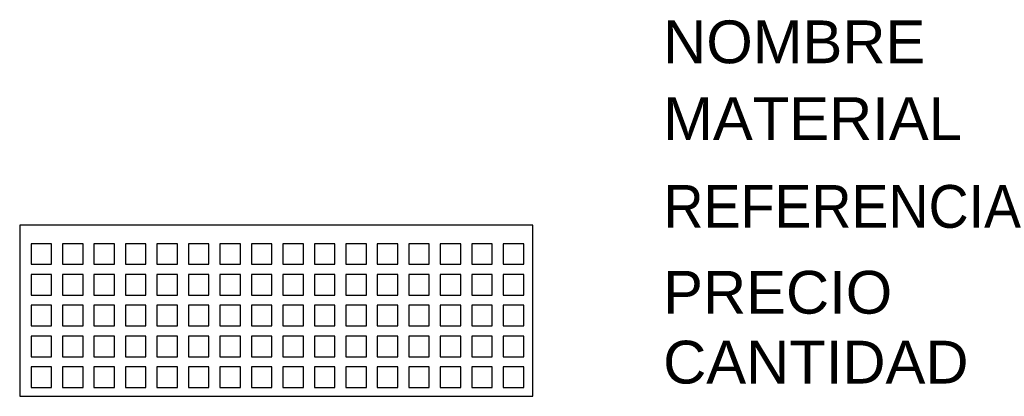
# Model space of a CAD drawing. Header units: centimetres. Extents: x 0 to 57.6, y 0 to 22.
import ezdxf

# ---------------------------------------------------------------- set-up
doc = ezdxf.new("R2010")
doc.units = ezdxf.units.CM
doc.styles.get("Standard").update_dxf_attribs({"font": 'arial.ttf'})

# ---------------------------------------------------------------- blocks, each defined once
blk = doc.blocks.new('*U1')
blk.add_lwpolyline([(-0.6, -0.6), (0.6, -0.6), (0.6, 0.6), (-0.6, 0.6)], close=True)
blk = doc.blocks.new('*U2')
at = {"color": 0, "linetype": 'ByBlock', "lineweight": -2, "transparency": 16777216}
for p in [(0, 7.2), (1.84, 7.2), (3.68, 7.2), (5.52, 7.2), (7.36, 7.2), (9.2, 7.2), (11.04, 7.2), (12.88, 7.2), (14.72, 7.2), (16.56, 7.2), (18.4, 7.2), (20.24, 7.2), (22.08, 7.2), (23.92, 7.2), (25.76, 7.2), (27.6, 7.2), (0, 5.4), (1.84, 5.4), (3.68, 5.4), (5.52, 5.4), (7.36, 5.4), (9.2, 5.4), (11.04, 5.4), (12.88, 5.4), (14.72, 5.4), (16.56, 5.4), (18.4, 5.4), (20.24, 5.4), (22.08, 5.4), (23.92, 5.4), (25.76, 5.4), (27.6, 5.4), (0, 3.6), (1.84, 3.6), (3.68, 3.6), (5.52, 3.6), (7.36, 3.6), (9.2, 3.6), (11.04, 3.6), (12.88, 3.6), (14.72, 3.6), (16.56, 3.6), (18.4, 3.6), (20.24, 3.6), (22.08, 3.6), (23.92, 3.6), (25.76, 3.6), (27.6, 3.6), (0, 1.8), (1.84, 1.8), (3.68, 1.8), (5.52, 1.8), (7.36, 1.8), (9.2, 1.8), (11.04, 1.8), (12.88, 1.8), (14.72, 1.8), (16.56, 1.8), (18.4, 1.8), (20.24, 1.8), (22.08, 1.8), (23.92, 1.8), (25.76, 1.8), (27.6, 1.8), (0, 0), (1.84, 0), (3.68, 0), (5.52, 0), (7.36, 0), (9.2, 0), (11.04, 0), (12.88, 0), (14.72, 0), (16.56, 0), (18.4, 0), (20.24, 0), (22.08, 0), (23.92, 0), (25.76, 0), (27.6, 0)]:
    blk.add_blockref('*U1', p, dxfattribs=at)

msp = doc.modelspace()

# ---------------------------------------------------------------- linework, layer by layer
msp.add_lwpolyline([(0, 0), (30, 0), (30, 10), (0, 10)], close=True)

# ---------------------------------------------------------------- block references
msp.add_blockref('*U2', (1.263, 1.115))

# ---------------------------------------------------------------- texts
at = {"flags": 1}
for tag, p, s in [('NOMBRE', (37.613, 19.456), 'TECLADO'), ('MATERIAL', (37.613, 14.973), 'N/A'), ('REFERENCIA', (37.613, 9.842), 'TECLADO_OFI_1'), ('PRECIO', (37.613, 4.827), '30000'), ('CANTIDAD', (37.613, 0.745), '1')]:
    msp.add_attdef(tag, p, s, height=2.5, dxfattribs=at)

doc.saveas('drawing.dxf')
